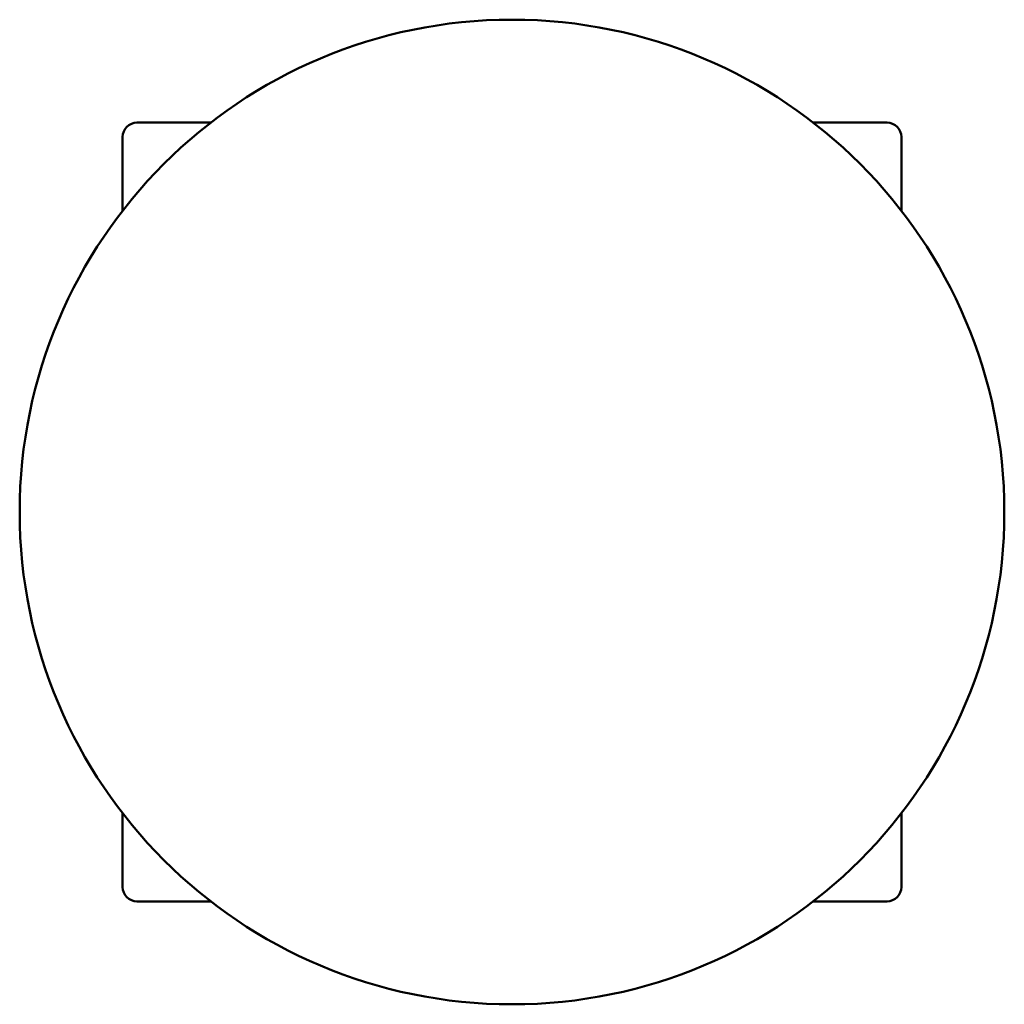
# Model space of a CAD drawing. Header units: millimetres. Extents: x 145 to 695, y 22 to 572.
import ezdxf

# ---------------------------------------------------------------- set-up
doc = ezdxf.new("R2010")
doc.units = ezdxf.units.MM
doc.header["$LTSCALE"] = 2
doc.layers.add('Widoczne (ISO)', color=7, linetype='Continuous', lineweight=50)

msp = doc.modelspace()

# ---------------------------------------------------------------- linework, layer by layer
at = {"layer": 'Widoczne (ISO)'}
for p, q in [((251.72, 514.5), (210.5, 514.5)), ((629.5, 514.5), (588.28, 514.5)), ((202.5, 506.5), (202.5, 465.28)), ((637.5, 465.28), (637.5, 506.5)), ((202.5, 128.72), (202.5, 87.5)), ((637.5, 87.5), (637.5, 128.72)), ((210.5, 79.5), (251.72, 79.5)), ((588.28, 79.5), (629.5, 79.5))]:
    msp.add_line(p, q, dxfattribs=at)
msp.add_circle((420, 297), 275, dxfattribs=at)
for centre, start, end in [((210.5, 506.5), 90, 180), ((629.5, 506.5), 0, 90), ((210.5, 87.5), 180, 270), ((629.5, 87.5), 270, 0)]:
    msp.add_arc(centre, 8, start, end, dxfattribs=at)

doc.saveas('drawing.dxf')
